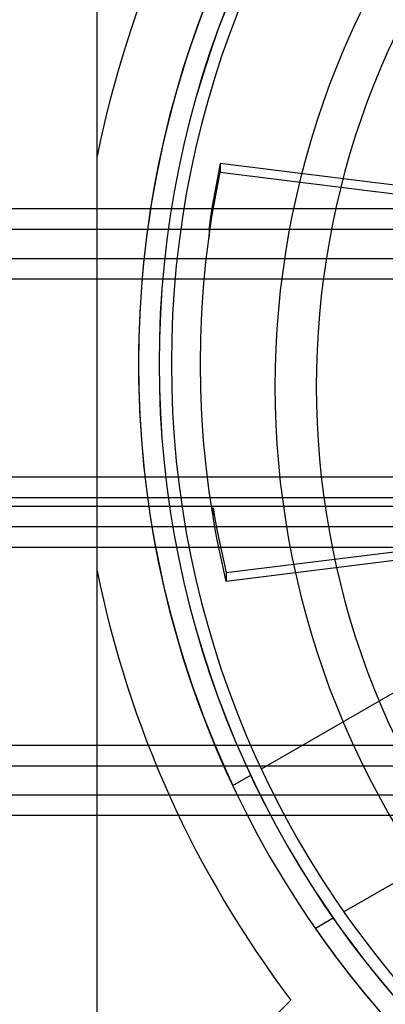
# Model space of a CAD drawing. Header units: millimetres. Extents: x -76 to 76, y -48 to 50.
# Tile 7 of 16: x -29 to -20, y -12 to 12. Entities that reach past the tile are written whole.
import ezdxf

# ---------------------------------------------------------------- set-up
doc = ezdxf.new("R2010")
doc.units = ezdxf.units.MM
doc.layers.add('MAIN-2', color=7, linetype='Continuous')

msp = doc.modelspace()

# ---------------------------------------------------------------- linework, layer by layer
at = {"layer": 'MAIN-2'}
for p, q in [((-26.923, -16.044), (-26.923, 23.956)), ((-26.923, 8.98), (-26.923, 8.98)), ((-23.941, 8.802), (-23.993, 8.544)), ((-23.993, 8.332), (-23.941, 8.59)), ((-11.438, 7.243), (-23.941, 8.802)), ((-23.941, 8.802), (-23.941, 8.59)), ((-23.941, 8.59), (-11.438, 7.031)), ((-23.993, 8.544), (-24.043, 8.285)), ((-24.043, 8.285), (-24.09, 8.025)), ((-24.043, 8.073), (-23.993, 8.332)), ((-24.09, 8.025), (-24.134, 7.765)), ((-24.09, 7.813), (-24.043, 8.073)), ((75.5, 7.7), (-75.5, 7.7)), ((-24.134, 7.765), (-24.174, 7.504)), ((-24.134, 7.553), (-24.09, 7.813)), ((-24.174, 7.504), (-24.212, 7.243)), ((-24.174, 7.292), (-24.134, 7.553)), ((73.5, 7.2), (-73.5, 7.2)), ((-24.212, 7.031), (-24.174, 7.292)), ((-24.212, 7.243), (-24.212, 7.031)), ((-24.197, 7.137), (-24.192, 7.173)), ((-24.192, 7.173), (-24.187, 7.208)), ((-24.187, 7.208), (-24.182, 7.243)), ((-24.288, 6.418), (-24.212, 7.031)), ((-24.212, 7.031), (-24.207, 7.067)), ((-24.207, 7.067), (-24.202, 7.102)), ((-24.202, 7.102), (-24.197, 7.137)), ((-73.5, 6.5), (73.5, 6.5)), ((-24.347, 5.802), (-24.288, 6.418)), ((75.5, 6), (-75.5, 6)), ((-24.389, 5.184), (-24.347, 5.802)), ((-24.415, 4.564), (-24.389, 5.184)), ((-24.423, 3.944), (-24.415, 4.564)), ((-24.414, 3.323), (-24.423, 3.944)), ((-24.388, 2.703), (-24.414, 3.323)), ((-24.345, 2.085), (-24.388, 2.703)), ((-24.285, 1.468), (-24.345, 2.085)), ((-24.208, 0.854), (-24.285, 1.468)), ((75.5, 1.2), (-75.5, 1.2)), ((-24.115, 0.243), (-24.208, 0.854)), ((73.5, 0.7), (-73.5, 0.7)), ((-61, 0.5), (12.5, 0.5)), ((-24.115, 0.456), (-24.069, 0.192)), ((-24.115, 0.243), (-24.115, 0.456)), ((-24.069, -0.02), (-24.115, 0.243)), ((-23.794, -1.114), (-11.287, 0.446)), ((-11.209, 0.243), (-23.794, -1.326)), ((-73.5, 0), (73.5, 0)), ((-24.069, 0.192), (-24.02, -0.07)), ((-24.02, -0.282), (-24.069, -0.02)), ((-24.02, -0.07), (-23.969, -0.332)), ((-23.969, -0.544), (-24.02, -0.282)), ((-23.969, -0.332), (-23.914, -0.593)), ((-61, -0.5), (12.5, -0.5)), ((-23.914, -0.805), (-23.969, -0.544)), ((-23.914, -0.593), (-23.856, -0.854)), ((-22.943, -5.871), (-13.609, -0.482)), ((-23.856, -1.066), (-23.914, -0.805)), ((-23.856, -0.854), (-23.794, -1.114)), ((-26.923, -1.069), (-26.923, -1.069)), ((-23.794, -1.326), (-23.856, -1.066)), ((-23.794, -1.114), (-23.794, -1.326)), ((-11.609, -3.946), (-20.943, -9.335)), ((75.5, -5.3), (-75.5, -5.3)), ((73.5, -5.8), (-73.5, -5.8)), ((-22.943, -5.871), (-22.943, -5.871)), ((-23.635, -6.271), (-23.203, -6.021)), ((-23.203, -6.021), (-23.203, -6.021)), ((-73.5, -6.5), (73.5, -6.5)), ((63, -7), (-63, -7)), ((-21.203, -9.485), (-21.635, -9.735)), ((-21.203, -9.485), (-21.203, -9.485)), ((-20.943, -9.335), (-20.943, -9.335)), ((-22.228, -11.47), (-26.922, -16.164)), ((-22.228, -11.47), (-22.228, -11.47))]:
    msp.add_line(p, q, dxfattribs=at)
for centre, radius, start, end in [((-1.923, 3.956), 24, 90, 270), ((-1.923, 3.956), 24, 94.7802, 205.2198), ((-1.923, 3.956), 23.502, 90, 270), ((-1.923, 3.956), 23.5, 90, 270), ((-1.923, 3.956), 23.203, 90, 270), ((-1.923, 3.956), 25.5, 142.7756, 168.6351), ((-1.8, 3.4), 20.814, 138.19, 221.81), ((-1.8, 3.4), 19.814, 138.6064, 221.3936), ((-1.923, 3.956), 25.5, 191.3649, 217.2244), ((-1.923, 3.956), 24, 214.7802, 270)]:
    msp.add_arc(centre, radius, start, end, dxfattribs=at)

doc.saveas('drawing.dxf')
